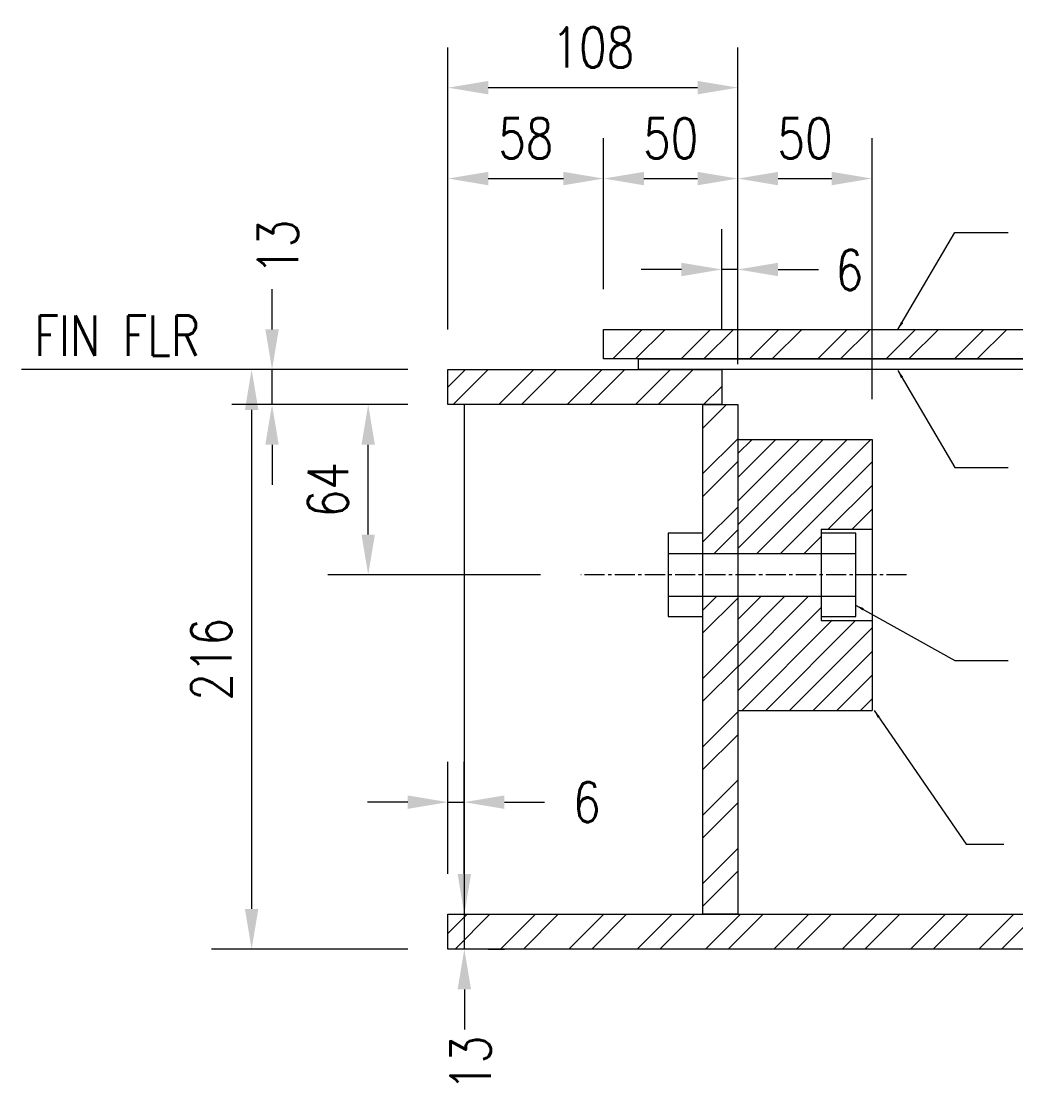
# Model space of a CAD drawing. Header units: millimetres. Extents: x 0 to 7032, y 2 to 1823.
# Tile 12 of 13: x 6343 to 6714, y 108 to 509. Entities that reach past the tile are written whole.
import ezdxf

# ---------------------------------------------------------------- set-up
doc = ezdxf.new("R2010")
doc.units = ezdxf.units.MM
doc.linetypes.add('CENTER2', pattern=[1.125, 0.75, -0.125, 0.125, -0.125])
for name, color, linetype in [('S-SDEL-CNTR', 1, 'CENTER2'), ('S-SDEL-DIMS', 3, 'Continuous'), ('S-SDEL-LW10', 8, 'Continuous'), ('S-SDEL-LW25', 3, 'Continuous'), ('S-SECT-PATT', 1, 'Continuous')]:
    doc.layers.add(name, color=color, linetype=linetype)
doc.layers.add('S-SDEL-TEXT', color=2, linetype='Continuous', lineweight=25)
doc.styles.add('Annotative', font='romans.shx', dxfattribs={"width": 0.8, "height": 3})
doc.styles.add('Text', font='romans.shx', dxfattribs={"width": 0.8, "height": 3})
doc.dimstyles.new('NFL_1', dxfattribs={"dimscale": 0, "dimtxt": 3, "dimasz": 3, "dimexe": 3, "dimexo": 3, "dimgap": 1.5, "dimtad": 1, "dimdec": 0, "dimzin": 3, "dimdsep": 46, "dimtxsty": 'Text', "dimcen": 3, "dimdle": 3, "dimclrd": 1, "dimclre": 1, "dimclrt": 2, "dimadec": 0, "dimazin": 0, "dimtfac": 0.75, "dimtdec": 0, "dimtmove": 2, "dimatfit": 3, "dimfxl": 0.125, "dimtfillclr": 1, "dimfrac": 2, "dimtolj": 1, "dimtzin": 0, "dimarcsym": 1})
doc.dimstyles.get("Standard").update_dxf_attribs({"dimtxt": 0.125, "dimasz": 0.125, "dimexe": 0.18, "dimexo": 0.0625, "dimgap": 0.125, "dimtad": 0, "dimtih": 1, "dimtoh": 1, "dimdec": 4, "dimzin": 0, "dimdsep": 46, "dimtxsty": 'Text', "dimcen": 0.125, "dimclrt": 2, "dimadec": 0, "dimazin": 0, "dimtfac": 1, "dimtdec": 4, "dimtofl": 0, "dimtmove": 0, "dimatfit": 3, "dimfxl": 0.18, "dimtolj": 1, "dimtzin": 0, "dimarcsym": 0})

# ---------------------------------------------------------------- blocks, each defined once
blk = doc.blocks.new('*D84')
at = {"layer": 'Defpoints', "color": 0, "transparency": 16777216}
for p in [(6508.18, 218.06), (6502.18, 176.29), (6508.18, 176.29)]:
    blk.add_point(p, dxfattribs=at)
at = {"layer": 'S-SDEL-DIMS', "color": 1, "lineweight": -2, "transparency": 16777216}
for p, q in [((6502.18, 191.29), (6502.18, 233.06)), ((6508.18, 191.29), (6508.18, 233.06)), ((6487.18, 218.06), (6472.18, 218.06)), ((6502.18, 218.06), (6508.18, 218.06)), ((6523.18, 218.06), (6538.18, 218.06))]:
    blk.add_line(p, q, dxfattribs=at)
at = {"layer": 'S-SDEL-DIMS', "color": 1, "transparency": 16777216}
for points in [[(6487.18, 220.56), (6487.18, 215.56), (6502.18, 218.06)], [(6523.18, 220.56), (6523.18, 215.56), (6508.18, 218.06)]]:
    blk.add_solid(points, dxfattribs=at)
at = {"layer": 'S-SDEL-DIMS', "color": 2, "transparency": 16777216, "insert": (6553.91, 218.06), "char_height": 15, "attachment_point": 5, "style": 'Text'}
blk.add_mtext('\\A1;6', dxfattribs=at)
blk = doc.blocks.new('*D85')
at = {"layer": 'Defpoints', "color": 0, "transparency": 16777216}
for p in [(6472.45, 366.29), (6502.18, 366.29), (6551.67, 302.79)]:
    blk.add_point(p, dxfattribs=at)
at = {"layer": 'S-SDEL-DIMS', "color": 1, "lineweight": -2, "transparency": 16777216}
for p, q in [((6487.18, 366.29), (6457.45, 366.29)), ((6472.45, 317.79), (6472.45, 351.29)), ((6536.67, 302.79), (6457.45, 302.79))]:
    blk.add_line(p, q, dxfattribs=at)
at = {"layer": 'S-SDEL-DIMS', "color": 1, "transparency": 16777216}
for points in [[(6469.95, 351.29), (6474.95, 351.29), (6472.45, 366.29)], [(6469.95, 317.79), (6474.95, 317.79), (6472.45, 302.79)]]:
    blk.add_solid(points, dxfattribs=at)
at = {"layer": 'S-SDEL-DIMS', "color": 2, "transparency": 16777216, "insert": (6457.45, 334.54), "char_height": 15, "attachment_point": 5, "rotation": 90, "style": 'Text'}
blk.add_mtext('\\A1;64', dxfattribs=at)
blk = doc.blocks.new('*D86')
at = {"layer": 'Defpoints', "color": 0, "transparency": 16777216}
for p in [(6436.62, 379.29), (6502.18, 379.29), (6502.18, 366.29)]:
    blk.add_point(p, dxfattribs=at)
at = {"layer": 'S-SDEL-DIMS', "color": 1, "lineweight": -2, "transparency": 16777216}
for p, q in [((6436.62, 394.29), (6436.62, 409.29)), ((6487.18, 379.29), (6421.62, 379.29)), ((6436.62, 366.29), (6436.62, 379.29)), ((6487.18, 366.29), (6421.62, 366.29)), ((6436.62, 351.29), (6436.62, 336.29))]:
    blk.add_line(p, q, dxfattribs=at)
at = {"layer": 'S-SDEL-DIMS', "color": 1, "transparency": 16777216}
for points in [[(6434.12, 394.29), (6439.12, 394.29), (6436.62, 379.29)], [(6434.12, 351.29), (6439.12, 351.29), (6436.62, 366.29)]]:
    blk.add_solid(points, dxfattribs=at)
at = {"layer": 'S-SDEL-DIMS', "color": 2, "transparency": 16777216, "insert": (6438.81, 424.91), "char_height": 15, "attachment_point": 5, "rotation": 90, "style": 'Text'}
blk.add_mtext('\\A1;13', dxfattribs=at)
blk = doc.blocks.new('*D87')
at = {"layer": 'Defpoints', "color": 0, "transparency": 16777216}
for p in [(6502.18, 379.29), (6429.02, 163.29), (6502.18, 163.29)]:
    blk.add_point(p, dxfattribs=at)
at = {"layer": 'S-SDEL-DIMS', "color": 1, "lineweight": -2, "transparency": 16777216}
for p, q in [((6487.18, 379.29), (6414.02, 379.29)), ((6429.02, 364.29), (6429.02, 178.29)), ((6487.18, 163.29), (6414.02, 163.29))]:
    blk.add_line(p, q, dxfattribs=at)
at = {"layer": 'S-SDEL-DIMS', "color": 1, "transparency": 16777216}
for points in [[(6426.52, 364.29), (6431.52, 364.29), (6429.02, 379.29)], [(6426.52, 178.29), (6431.52, 178.29), (6429.02, 163.29)]]:
    blk.add_solid(points, dxfattribs=at)
at = {"layer": 'S-SDEL-DIMS', "color": 2, "transparency": 16777216, "insert": (6414.02, 271.29), "char_height": 15, "attachment_point": 5, "rotation": 90, "style": 'Text'}
blk.add_mtext('\\A1;216', dxfattribs=at)
blk = doc.blocks.new('*D88')
at = {"layer": 'Defpoints', "color": 0, "transparency": 16777216}
for p in [(6502.18, 176.29), (6508.27, 176.29), (6502.18, 163.29)]:
    blk.add_point(p, dxfattribs=at)
at = {"layer": 'S-SDEL-DIMS', "color": 1, "lineweight": -2, "transparency": 16777216}
for p, q in [((6508.27, 191.29), (6508.27, 206.29)), ((6508.27, 163.29), (6508.27, 176.29)), ((6517.18, 176.29), (6523.27, 176.29)), ((6517.18, 163.29), (6523.27, 163.29)), ((6508.27, 148.29), (6508.27, 133.29))]:
    blk.add_line(p, q, dxfattribs=at)
at = {"layer": 'S-SDEL-DIMS', "color": 1, "transparency": 16777216}
for points in [[(6505.77, 191.29), (6510.77, 191.29), (6508.27, 176.29)], [(6505.77, 148.29), (6510.77, 148.29), (6508.27, 163.29)]]:
    blk.add_solid(points, dxfattribs=at)
at = {"layer": 'S-SDEL-DIMS', "color": 2, "transparency": 16777216, "insert": (6510.58, 120.71), "char_height": 15, "attachment_point": 5, "rotation": 90, "style": 'Text'}
blk.add_mtext('\\A1;13', dxfattribs=at)
blk = doc.blocks.new('*D78')
at = {"layer": 'Defpoints', "color": 0, "transparency": 16777216}
for p in [(6560.18, 450.5), (6560.18, 394.29), (6502.18, 379.29)]:
    blk.add_point(p, dxfattribs=at)
at = {"layer": 'S-SDEL-DIMS', "color": 1, "lineweight": -2, "transparency": 16777216}
for p, q in [((6502.18, 394.29), (6502.18, 465.5)), ((6560.18, 409.29), (6560.18, 465.5)), ((6517.18, 450.5), (6545.18, 450.5))]:
    blk.add_line(p, q, dxfattribs=at)
at = {"layer": 'S-SDEL-DIMS', "color": 1, "transparency": 16777216}
for points in [[(6517.18, 453), (6517.18, 448), (6502.18, 450.5)], [(6545.18, 453), (6545.18, 448), (6560.18, 450.5)]]:
    blk.add_solid(points, dxfattribs=at)
at = {"layer": 'S-SDEL-DIMS', "color": 2, "transparency": 16777216, "insert": (6531.18, 465.5), "char_height": 15, "attachment_point": 5, "style": 'Text'}
blk.add_mtext('\\A1;58', dxfattribs=at)
blk = doc.blocks.new('*D79')
at = {"layer": 'Defpoints', "color": 0, "transparency": 16777216}
for p in [(6610.18, 450.5), (6560.18, 394.29), (6610.18, 366.29)]:
    blk.add_point(p, dxfattribs=at)
at = {"layer": 'S-SDEL-DIMS', "color": 1, "lineweight": -2, "transparency": 16777216}
for p, q in [((6560.18, 409.29), (6560.18, 465.5)), ((6610.18, 381.29), (6610.18, 465.5)), ((6575.18, 450.5), (6595.18, 450.5))]:
    blk.add_line(p, q, dxfattribs=at)
at = {"layer": 'S-SDEL-DIMS', "color": 1, "transparency": 16777216}
for points in [[(6575.18, 453), (6575.18, 448), (6560.18, 450.5)], [(6595.18, 453), (6595.18, 448), (6610.18, 450.5)]]:
    blk.add_solid(points, dxfattribs=at)
at = {"layer": 'S-SDEL-DIMS', "color": 2, "transparency": 16777216, "insert": (6585.18, 465.5), "char_height": 15, "attachment_point": 5, "style": 'Text'}
blk.add_mtext('\\A1;50', dxfattribs=at)
blk = doc.blocks.new('*D80')
at = {"layer": 'Defpoints', "color": 0, "transparency": 16777216}
for p in [(6660.18, 450.5), (6610.18, 366.29), (6660.18, 353.29)]:
    blk.add_point(p, dxfattribs=at)
at = {"layer": 'S-SDEL-DIMS', "color": 1, "lineweight": -2, "transparency": 16777216}
for p, q in [((6610.18, 381.29), (6610.18, 465.5)), ((6660.18, 368.29), (6660.18, 465.5)), ((6625.18, 450.5), (6645.18, 450.5))]:
    blk.add_line(p, q, dxfattribs=at)
at = {"layer": 'S-SDEL-DIMS', "color": 1, "transparency": 16777216}
for points in [[(6625.18, 453), (6625.18, 448), (6610.18, 450.5)], [(6645.18, 453), (6645.18, 448), (6660.18, 450.5)]]:
    blk.add_solid(points, dxfattribs=at)
at = {"layer": 'S-SDEL-DIMS', "color": 2, "transparency": 16777216, "insert": (6635.18, 465.5), "char_height": 15, "attachment_point": 5, "style": 'Text'}
blk.add_mtext('\\A1;50', dxfattribs=at)
blk = doc.blocks.new('*D81')
at = {"layer": 'Defpoints', "color": 0, "transparency": 16777216}
for p in [(6610.18, 484.39), (6502.18, 379.29), (6610.18, 366.29)]:
    blk.add_point(p, dxfattribs=at)
at = {"layer": 'S-SDEL-DIMS', "color": 1, "lineweight": -2, "transparency": 16777216}
for p, q in [((6502.18, 394.29), (6502.18, 499.39)), ((6610.18, 381.29), (6610.18, 499.39)), ((6517.18, 484.39), (6595.18, 484.39))]:
    blk.add_line(p, q, dxfattribs=at)
at = {"layer": 'S-SDEL-DIMS', "color": 1, "transparency": 16777216}
for points in [[(6517.18, 486.89), (6517.18, 481.89), (6502.18, 484.39)], [(6595.18, 486.89), (6595.18, 481.89), (6610.18, 484.39)]]:
    blk.add_solid(points, dxfattribs=at)
at = {"layer": 'S-SDEL-DIMS', "color": 2, "transparency": 16777216, "insert": (6556.18, 499.39), "char_height": 15, "attachment_point": 5, "style": 'Text'}
blk.add_mtext('\\A1;108', dxfattribs=at)
blk = doc.blocks.new('*D82')
at = {"layer": 'Defpoints', "color": 0, "transparency": 16777216}
for p in [(6604.18, 416.62), (6604.18, 379.29), (6610.18, 366.29)]:
    blk.add_point(p, dxfattribs=at)
at = {"layer": 'S-SDEL-DIMS', "color": 1, "lineweight": -2, "transparency": 16777216}
for p, q in [((6604.18, 394.29), (6604.18, 431.62)), ((6610.18, 381.29), (6610.18, 431.62)), ((6589.18, 416.62), (6574.18, 416.62)), ((6610.18, 416.62), (6604.18, 416.62)), ((6625.18, 416.62), (6640.18, 416.62))]:
    blk.add_line(p, q, dxfattribs=at)
at = {"layer": 'S-SDEL-DIMS', "color": 1, "transparency": 16777216}
for points in [[(6589.18, 419.12), (6589.18, 414.12), (6604.18, 416.62)], [(6625.18, 419.12), (6625.18, 414.12), (6610.18, 416.62)]]:
    blk.add_solid(points, dxfattribs=at)
at = {"layer": 'S-SDEL-DIMS', "color": 2, "transparency": 16777216, "insert": (6651.72, 416.38), "char_height": 15, "attachment_point": 5, "style": 'Text'}
blk.add_mtext('\\A1;6', dxfattribs=at)

msp = doc.modelspace()

# ---------------------------------------------------------------- hatches: boundary and pattern name
at = {"layer": 'S-SECT-PATT'}
h = msp.add_hatch(dxfattribs=at)
h.set_pattern_fill('ANSI32', color=256, scale=48, angle=180)
h.set_pattern_definition([(225, (-23301.609, -7114.696), (12.727922, -12.727922), []), (225, (-23310.094, -7114.696), (12.727922, -12.727922), [])])
h.paths.add_polyline_path([(6560.18, 394.29), (6560.18, 383.29), (7025.64, 383.29), (7028.01, 394.29)])
h.paths.add_polyline_path([(6502.18, 379.29), (6502.18, 366.29), (6604.18, 366.29), (6604.18, 379.29)])
h.paths.add_polyline_path([(6610.18, 366.29), (6597.18, 366.29), (6597.18, 310.79), (6610.18, 310.79)])
h.paths.add_polyline_path([(6978.3, 163.29), (6981.1, 176.29), (6502.18, 176.29), (6502.18, 163.29)])
h.paths.add_polyline_path([(6610.18, 294.79), (6597.18, 294.79), (6597.18, 176.29), (6610.18, 176.29)])
h = msp.add_hatch(dxfattribs=at)
h.set_pattern_fill('ANSI31', color=256, scale=50)
h.set_pattern_definition([(45, (-23301.609, -7139.6964), (-4.4194174, 4.4194174), [])])
h.paths.add_polyline_path([(6660.18, 353.29), (6610.18, 353.29), (6610.18, 310.79), (6641.18, 310.79), (6641.18, 319.79), (6660.18, 319.79)])
h.paths.add_polyline_path([(6641.18, 294.79), (6610.18, 294.79), (6610.18, 252.29), (6660.18, 252.29), (6660.18, 285.79), (6641.18, 285.79)])

# ---------------------------------------------------------------- linework, layer by layer
at = {"layer": 'S-SDEL-CNTR', "ltscale": 10}
msp.add_line((6673.05, 302.79), (6551.67, 302.79), dxfattribs=at)
at = {"layer": 'S-SDEL-DIMS'}
msp.add_line((6421.12, 379.29), (6343.29, 379.29), dxfattribs=at)
at = {"layer": 'S-SDEL-LW10'}
msp.add_line((6660.18, 319.79), (6660.18, 285.79), dxfattribs=at)
at = {"layer": 'S-SDEL-LW25'}
for p, q in [((6508.18, 366.29), (6508.18, 176.29)), ((6610.18, 353.29), (6660.18, 353.29)), ((6660.18, 353.29), (6660.18, 319.79)), ((6641.18, 319.79), (6660.18, 319.79)), ((6641.18, 319.79), (6641.18, 285.79)), ((6584.18, 310.79), (6654.18, 310.79)), ((6584.18, 294.79), (6654.18, 294.79)), ((6641.18, 285.79), (6660.18, 285.79)), ((6660.18, 285.79), (6660.18, 252.29)), ((6610.18, 252.29), (6660.18, 252.29))]:
    msp.add_line(p, q, dxfattribs=at)
for points in [[(6560.18, 394.29), (7028.01, 394.29), (7025.64, 383.29), (6560.18, 383.29)], [(6573.18, 383.29), (7025.64, 383.29), (7024.78, 379.29), (6573.18, 379.29)], [(6502.18, 379.29), (6604.18, 379.29), (6604.18, 366.29), (6502.18, 366.29)], [(6597.18, 176.29), (6597.18, 366.29), (6610.18, 366.29), (6610.18, 176.29)], [(6597.18, 318.29), (6584.18, 318.29), (6584.18, 287.29), (6597.18, 287.29)], [(6654.18, 318.29), (6641.18, 318.29), (6641.18, 287.29), (6654.18, 287.29)], [(6502.18, 176.29), (6981.1, 176.29), (6978.3, 163.29), (6502.18, 163.29)]]:
    msp.add_lwpolyline(points, close=True, dxfattribs=at)

# ---------------------------------------------------------------- texts
at = {"layer": 'S-SDEL-DIMS', "insert": (6348, 399.42), "char_height": 15, "width": 190.5864, "attachment_point": 1, "style": 'Annotative'}
msp.add_mtext('FIN FLR', dxfattribs=at)

# ---------------------------------------------------------------- dimensions: what is measured, and where the dimension line sits
at = {"layer": 'S-SDEL-DIMS'}
for base, p1, p2, picture, middle in [((6610.18, 484.39), (6502.18, 379.29), (6610.18, 366.29), '*D81', (6556.18, 499.39)), ((6560.18, 450.5), (6502.18, 379.29), (6560.18, 394.29), '*D78', (6531.18, 465.5)), ((6610.18, 450.5), (6560.18, 394.29), (6610.18, 366.29), '*D79', (6585.18, 465.5)), ((6660.18, 450.5), (6610.18, 366.29), (6660.18, 353.29), '*D80', (6635.18, 465.5))]:
    dim = msp.add_linear_dim(base=base, p1=p1, p2=p2, dimstyle='NFL_1', dxfattribs=at)
    dim.commit()
    dim.dimension.update_dxf_attribs({"geometry": picture, "text_midpoint": middle})
for base, p1, p2, picture, middle in [((6436.62, 379.29), (6502.18, 366.29), (6502.18, 379.29), '*D86', (6438.81, 424.91)), ((6508.27, 176.29), (6502.18, 163.29), (6502.18, 176.29), '*D88', (6510.58, 120.71))]:
    dim = msp.add_linear_dim(base=base, p1=p1, p2=p2, angle=90, dimstyle='NFL_1', dxfattribs=at)
    dim.commit()
    dim.dimension.update_dxf_attribs({"geometry": picture, "text_midpoint": middle, "dimtype": 160})
for base, p1, p2, picture, middle in [((6604.18, 416.62), (6610.18, 366.29), (6604.18, 379.29), '*D82', (6651.72, 416.38)), ((6508.18, 218.06), (6502.18, 176.29), (6508.18, 176.29), '*D84', (6553.91, 218.06))]:
    dim = msp.add_linear_dim(base=base, p1=p1, p2=p2, dimstyle='NFL_1', dxfattribs=at)
    dim.commit()
    dim.dimension.update_dxf_attribs({"geometry": picture, "text_midpoint": middle, "dimtype": 160})
for base, p1, p2, picture, middle in [((6429.02, 163.29), (6502.18, 379.29), (6502.18, 163.29), '*D87', (6414.02, 271.29)), ((6472.44592449, 366.28840882), (6551.67109934, 302.78840882), (6502.17911396, 366.28840882), '*D85', (6457.44592449, 334.53840882))]:
    dim = msp.add_linear_dim(base=base, p1=p1, p2=p2, angle=90, dimstyle='NFL_1', dxfattribs=at)
    dim.commit()
    dim.dimension.update_dxf_attribs({"geometry": picture, "text_midpoint": middle})

# ---------------------------------------------------------------- leaders
at = {"layer": 'S-SDEL-TEXT'}
for points in [[(6669.84, 394.29), (6691.06, 430.42), (6710.95, 430.42)], [(6669.84, 378.95), (6691.06, 342.82), (6710.95, 342.82)], [(6654.23, 291.42), (6691.06, 270.83), (6710.95, 270.83)], [(6660.95, 252.29), (6695.25, 202.42), (6709.32, 202.42)]]:
    msp.add_leader(points, dimstyle='Standard', override={"dimscale": 0, "dimasz": 3, "dimgap": 1.58, "dimtad": 0}, dxfattribs=at)

doc.saveas('drawing.dxf')
